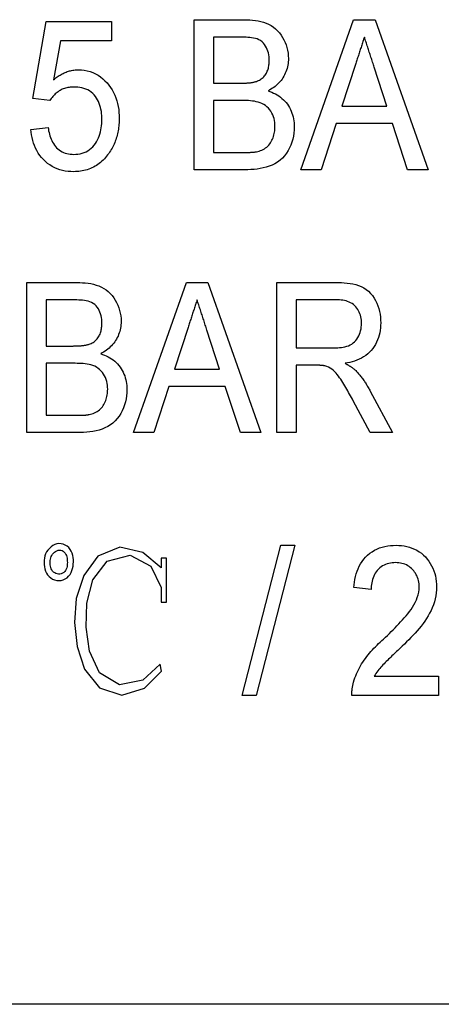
# Model space of a CAD drawing. Header units: millimetres. Extents: x 46 to 3733, y 68 to 351.
# Tile 7 of 12: x 333.71 to 337.92, y 325.79 to 335.63. Entities that reach past the tile are written whole.
import ezdxf

# ---------------------------------------------------------------- set-up
doc = ezdxf.new("R2010")
doc.units = ezdxf.units.MM
doc.layers.add('DETAIL', color=2, linetype='Continuous')

msp = doc.modelspace()

# ---------------------------------------------------------------- linework, layer by layer
at = {"layer": 'DETAIL'}
for p, q in [((333.8356, 334.8454), (333.9703, 335.6146)), ((333.9703, 335.6146), (334.6241, 335.6146)), ((334.6241, 335.6146), (334.6241, 335.4223)), ((335.451, 335.6338), (335.9513, 335.6338)), ((335.451, 334.1338), (335.451, 335.6338)), ((336.5156, 334.1338), (337.0454, 335.6338)), ((337.0454, 335.6338), (337.2611, 335.6338)), ((337.2611, 335.6338), (337.7906, 334.1338)), ((334.113, 335.4223), (334.0451, 335.0338)), ((334.6241, 335.4223), (334.113, 335.4223)), ((335.6433, 335.4608), (335.6433, 334.9992)), ((335.8942, 335.4608), (335.6433, 335.4608)), ((337.0628, 335.1849), (336.9273, 334.7685)), ((337.3786, 334.7685), (337.2515, 335.1588)), ((335.6433, 334.9992), (335.915, 334.9992)), ((334.0087, 334.8262), (333.8356, 334.8454)), ((335.6433, 334.8262), (335.6433, 334.3069)), ((335.9336, 334.8262), (335.6433, 334.8262)), ((336.9273, 334.7685), (337.3786, 334.7685)), ((333.8164, 334.5377), (333.9895, 334.5569)), ((336.8708, 334.5954), (336.7203, 334.1338)), ((337.4351, 334.5954), (336.8708, 334.5954)), ((337.5856, 334.1338), (337.4351, 334.5954)), ((335.6433, 334.3069), (335.9588, 334.3069)), ((335.9561, 334.1338), (335.451, 334.1338)), ((336.7203, 334.1338), (336.5156, 334.1338)), ((337.7906, 334.1338), (337.5856, 334.1338)), ((333.778, 333.0069), (334.2783, 333.0069)), ((333.778, 331.5069), (333.778, 333.0069)), ((334.8426, 331.5069), (335.3723, 333.0069)), ((335.3723, 333.0069), (335.588, 333.0069)), ((335.588, 333.0069), (336.1175, 331.5069)), ((336.278, 333.0069), (336.8648, 333.0069)), ((336.278, 331.5069), (336.278, 333.0069)), ((333.9703, 332.8338), (333.9703, 332.3723)), ((334.2212, 332.8338), (333.9703, 332.8338)), ((336.4703, 332.8338), (336.4703, 332.3531)), ((336.8717, 332.8338), (336.4703, 332.8338)), ((335.3897, 332.558), (335.2542, 332.1415)), ((335.7055, 332.1415), (335.5784, 332.5319)), ((333.9703, 332.3723), (334.2419, 332.3723)), ((336.4703, 332.3531), (336.8311, 332.3531)), ((333.9703, 332.1992), (333.9703, 331.68)), ((334.2605, 332.1992), (333.9703, 332.1992)), ((336.665, 332.18), (336.4703, 332.18)), ((336.4703, 332.18), (336.4703, 331.5069)), ((335.2542, 332.1415), (335.7055, 332.1415)), ((335.1977, 331.9685), (335.0472, 331.5069)), ((335.762, 331.9685), (335.1977, 331.9685)), ((335.9126, 331.5069), (335.762, 331.9685)), ((337.2109, 331.921), (337.4327, 331.5069)), ((337.2091, 331.5069), (337.0415, 331.8236)), ((333.9703, 331.68), (334.2858, 331.68)), ((334.2831, 331.5069), (333.778, 331.5069)), ((335.0472, 331.5069), (334.8426, 331.5069)), ((336.1175, 331.5069), (335.9126, 331.5069)), ((336.4703, 331.5069), (336.278, 331.5069)), ((337.4327, 331.5069), (337.2091, 331.5069)), ((335.9318, 328.88), (336.3164, 330.38)), ((336.4567, 330.38), (336.0718, 328.88)), ((336.3164, 330.38), (336.4567, 330.38)), ((335.1737, 330.2511), (335.122, 330.2511)), ((335.122, 330.2511), (335.122, 330.1537)), ((335.1737, 329.813), (335.1737, 330.2511)), ((335.122, 329.959), (335.122, 329.813)), ((337.2203, 329.9377), (337.0472, 329.9569)), ((335.122, 329.813), (335.1737, 329.813)), ((337.2515, 329.0723), (337.8933, 329.0723)), ((337.8933, 329.0723), (337.8933, 328.88)), ((336.0718, 328.88), (335.9318, 328.88)), ((337.8933, 328.88), (337.028, 328.88)), ((369.8167, 325.7924), (315.1243, 325.7924))]:
    msp.add_line(p, q, dxfattribs=at)
at = {"layer": 'DETAIL', "flags": 128}
for points in [[(335.9513, 335.6338), (335.9791, 335.6335), (336.0069, 335.6322), (336.0345, 335.6298), (336.0622, 335.6266), (336.0896, 335.6223), (336.1167, 335.6163), (336.1435, 335.6089), (336.1697, 335.5998), (336.1952, 335.5885), (336.2195, 335.5752), (336.2427, 335.5598), (336.2645, 335.5425), (336.2847, 335.5234), (336.3031, 335.5026), (336.3198, 335.4803), (336.3347, 335.4569), (336.348, 335.4325), (336.3597, 335.4073), (336.3697, 335.3813), (336.3781, 335.3548), (336.3848, 335.3278), (336.3896, 335.3005), (336.3921, 335.2728), (336.3933, 335.245)], [(336.201, 335.2264), (336.2005, 335.2452), (336.1992, 335.2639), (336.1966, 335.2825), (336.1928, 335.301), (336.1879, 335.3191), (336.1818, 335.3369), (336.1742, 335.3541), (336.1653, 335.3706), (336.1549, 335.3863), (336.1429, 335.4008), (336.1293, 335.4137), (336.1141, 335.4249), (336.0977, 335.434), (336.0804, 335.4413), (336.0624, 335.4466), (336.044, 335.4504), (336.0254, 335.4534), (336.0068, 335.4557), (335.9881, 335.4575), (335.9693, 335.4589), (335.9506, 335.4598), (335.9318, 335.4604), (335.913, 335.4606), (335.8942, 335.4608)], [(337.1529, 335.4608), (337.1492, 335.4493), (337.1454, 335.4378), (337.1416, 335.4263), (337.1378, 335.4148), (337.1341, 335.4033), (337.1303, 335.3919), (337.1265, 335.3804), (337.1228, 335.3689), (337.119, 335.3574), (337.1152, 335.3459), (337.1115, 335.3344), (337.1077, 335.3229), (337.104, 335.3114), (337.1002, 335.2999), (337.0965, 335.2884), (337.0927, 335.2769), (337.089, 335.2654), (337.0852, 335.2539), (337.0815, 335.2424), (337.0777, 335.2309), (337.074, 335.2194), (337.0703, 335.2079), (337.0665, 335.1964), (337.0628, 335.1849)], [(337.2515, 335.1588), (337.2474, 335.1714), (337.2433, 335.1839), (337.2392, 335.1965), (337.2351, 335.2091), (337.231, 335.2217), (337.2269, 335.2343), (337.2228, 335.2469), (337.2187, 335.2595), (337.2146, 335.2721), (337.2105, 335.2846), (337.2063, 335.2972), (337.2021, 335.3097), (337.1979, 335.3223), (337.1938, 335.3349), (337.1897, 335.3475), (337.1857, 335.3601), (337.1817, 335.3727), (337.1776, 335.3853), (337.1735, 335.3979), (337.1694, 335.4104), (337.1652, 335.423), (337.1611, 335.4356), (337.157, 335.4482), (337.1529, 335.4608)], [(336.0733, 335.017), (336.0835, 335.0211), (336.0936, 335.0255), (336.1034, 335.0304), (336.1129, 335.0359), (336.122, 335.042), (336.1307, 335.0487), (336.1389, 335.056), (336.1467, 335.0638), (336.154, 335.072), (336.1607, 335.0807), (336.1669, 335.0898), (336.1725, 335.0992), (336.1776, 335.1089), (336.1821, 335.119), (336.186, 335.1292), (336.1894, 335.1396), (336.1923, 335.1502), (336.1947, 335.1609), (336.1968, 335.1717), (336.1983, 335.1826), (336.1994, 335.1935), (336.2002, 335.2045), (336.2007, 335.2154), (336.201, 335.2264)], [(336.3933, 335.245), (336.3926, 335.2283), (336.3915, 335.2115), (336.3898, 335.1948), (336.3871, 335.1783), (336.3837, 335.1618), (336.3794, 335.1456), (336.3743, 335.1296), (336.3685, 335.1139), (336.3619, 335.0984), (336.3546, 335.0833), (336.3467, 335.0685), (336.3381, 335.0541), (336.3289, 335.04), (336.319, 335.0265), (336.3083, 335.0135), (336.297, 335.0011), (336.2851, 334.9893), (336.2726, 334.9781), (336.2597, 334.9673), (336.2463, 334.9572), (336.2324, 334.9478), (336.2182, 334.9389), (336.2037, 334.9305), (336.189, 334.9223)], [(334.0451, 335.0338), (334.0539, 335.0409), (334.0628, 335.048), (334.0718, 335.055), (334.081, 335.0617), (334.0903, 335.0682), (334.0998, 335.0745), (334.1095, 335.0805), (334.1193, 335.0862), (334.1293, 335.0917), (334.1394, 335.0969), (334.1497, 335.1018), (334.1601, 335.1064), (334.1707, 335.1107), (334.1813, 335.1146), (334.1921, 335.1182), (334.2031, 335.1214), (334.2141, 335.1243), (334.2252, 335.1268), (334.2364, 335.129), (334.2476, 335.1308), (334.2589, 335.1322), (334.2702, 335.133), (334.2816, 335.1335), (334.293, 335.1338)], [(334.293, 335.1338), (334.3225, 335.1327), (334.3518, 335.1298), (334.3808, 335.1243), (334.4092, 335.1163), (334.437, 335.1062), (334.4637, 335.0938), (334.4893, 335.0791), (334.5138, 335.0625), (334.5368, 335.0442), (334.5585, 335.0241), (334.5788, 335.0027), (334.5978, 334.9801), (334.6152, 334.9563), (334.631, 334.9313), (334.6451, 334.9054), (334.6576, 334.8787), (334.6685, 334.8512), (334.6777, 334.8232), (334.6852, 334.7947), (334.691, 334.7657), (334.6955, 334.7366), (334.6987, 334.7072), (334.7004, 334.6778), (334.701, 334.6483)], [(335.915, 334.9992), (335.9216, 334.9993), (335.9283, 334.9994), (335.935, 334.9995), (335.9416, 334.9996), (335.9483, 334.9998), (335.955, 335), (335.9616, 335.0002), (335.9683, 335.0005), (335.9749, 335.0009), (335.9816, 335.0013), (335.9882, 335.0018), (335.9949, 335.0023), (336.0015, 335.0029), (336.0082, 335.0036), (336.0148, 335.0043), (336.0214, 335.0051), (336.028, 335.006), (336.0346, 335.007), (336.0412, 335.0083), (336.0477, 335.0097), (336.0541, 335.0113), (336.0605, 335.0131), (336.0669, 335.015), (336.0733, 335.017)], [(334.2476, 334.9608), (334.2356, 334.9604), (334.2236, 334.9598), (334.2116, 334.9589), (334.1997, 334.9576), (334.1878, 334.9558), (334.176, 334.9535), (334.1644, 334.9506), (334.1529, 334.9472), (334.1415, 334.9432), (334.1304, 334.9386), (334.1196, 334.9333), (334.1091, 334.9275), (334.0989, 334.9212), (334.089, 334.9144), (334.0794, 334.9071), (334.0702, 334.8995), (334.0613, 334.8914), (334.0526, 334.8831), (334.0443, 334.8744), (334.0364, 334.8653), (334.0289, 334.856), (334.0219, 334.8462), (334.0152, 334.8363), (334.0087, 334.8262)], [(334.528, 334.6369), (334.5275, 334.6572), (334.5265, 334.6775), (334.5247, 334.6977), (334.5221, 334.7178), (334.5186, 334.7379), (334.5142, 334.7577), (334.5087, 334.7773), (334.502, 334.7965), (334.4941, 334.8152), (334.485, 334.8333), (334.4746, 334.8508), (334.463, 334.8675), (334.4501, 334.8832), (334.4358, 334.8976), (334.4201, 334.9105), (334.4033, 334.922), (334.3857, 334.9321), (334.3671, 334.9404), (334.3479, 334.947), (334.3283, 334.9522), (334.3083, 334.9562), (334.2882, 334.9587), (334.2679, 334.9601), (334.2476, 334.9608)], [(336.189, 334.9223), (336.2079, 334.9158), (336.2265, 334.9088), (336.2448, 334.9009), (336.2628, 334.8921), (336.2801, 334.8823), (336.2969, 334.8716), (336.3131, 334.8599), (336.3287, 334.8474), (336.3434, 334.834), (336.3573, 334.8196), (336.3703, 334.8046), (336.3826, 334.7888), (336.3938, 334.7723), (336.4039, 334.7551), (336.4132, 334.7375), (336.4215, 334.7193), (336.4286, 334.7007), (336.4347, 334.6817), (336.4399, 334.6624), (336.4441, 334.6429), (336.4472, 334.6232), (336.4493, 334.6034), (336.4504, 334.5835), (336.451, 334.5635)], [(336.2587, 334.5665), (336.2579, 334.5864), (336.2564, 334.6063), (336.2536, 334.6259), (336.2492, 334.6454), (336.2432, 334.6643), (336.2359, 334.6828), (336.2272, 334.7008), (336.2172, 334.7179), (336.2056, 334.7341), (336.1927, 334.7493), (336.1785, 334.7632), (336.163, 334.7758), (336.1464, 334.7867), (336.1288, 334.796), (336.1104, 334.8036), (336.0914, 334.8096), (336.0721, 334.8143), (336.0525, 334.8179), (336.0328, 334.8207), (336.0131, 334.8229), (335.9932, 334.8245), (335.9734, 334.8254), (335.9535, 334.8259), (335.9336, 334.8262)], [(334.2461, 334.2877), (334.2672, 334.2884), (334.2882, 334.2903), (334.309, 334.2938), (334.3295, 334.2988), (334.3495, 334.3054), (334.3689, 334.3137), (334.3874, 334.3239), (334.4048, 334.3357), (334.4213, 334.3489), (334.4366, 334.3634), (334.4504, 334.3794), (334.463, 334.3963), (334.4744, 334.414), (334.4846, 334.4325), (334.4937, 334.4515), (334.5016, 334.4711), (334.5083, 334.4911), (334.5139, 334.5114), (334.5184, 334.532), (334.5219, 334.5528), (334.5246, 334.5737), (334.5265, 334.5947), (334.5275, 334.6158), (334.528, 334.6369)], [(334.701, 334.6483), (334.7008, 334.6327), (334.7004, 334.6172), (334.6997, 334.6017), (334.6986, 334.5862), (334.697, 334.5707), (334.6951, 334.5552), (334.6929, 334.5398), (334.6904, 334.5245), (334.6875, 334.5092), (334.6842, 334.494), (334.6804, 334.479), (334.6762, 334.464), (334.6716, 334.4491), (334.6667, 334.4344), (334.6614, 334.4198), (334.6557, 334.4053), (334.6496, 334.391), (334.6431, 334.3769), (334.6362, 334.363), (334.6288, 334.3493), (334.621, 334.3358), (334.6127, 334.3226), (334.6042, 334.3096), (334.5956, 334.2967)], [(334.2452, 334.1146), (334.2173, 334.1154), (334.1895, 334.1174), (334.1619, 334.1212), (334.1346, 334.1267), (334.1076, 334.1339), (334.0813, 334.1429), (334.0557, 334.1541), (334.0309, 334.1669), (334.0072, 334.1815), (333.9847, 334.198), (333.9634, 334.216), (333.9433, 334.2353), (333.9246, 334.256), (333.9073, 334.2779), (333.8916, 334.3009), (333.8773, 334.3248), (333.8646, 334.3496), (333.8534, 334.3752), (333.8437, 334.4013), (333.8356, 334.428), (333.8289, 334.455), (333.8235, 334.4824), (333.8195, 334.51), (333.8164, 334.5377)], [(333.9895, 334.5569), (333.9922, 334.5399), (333.9952, 334.523), (333.9988, 334.5062), (334.003, 334.4895), (334.0079, 334.473), (334.0134, 334.4568), (334.0196, 334.4407), (334.0266, 334.425), (334.0343, 334.4096), (334.0429, 334.3947), (334.0525, 334.3805), (334.0632, 334.367), (334.0747, 334.3542), (334.0871, 334.3423), (334.1005, 334.3315), (334.1147, 334.3218), (334.1296, 334.3133), (334.1452, 334.3061), (334.1614, 334.3002), (334.1779, 334.2955), (334.1947, 334.2919), (334.2118, 334.2896), (334.2289, 334.2883), (334.2461, 334.2877)], [(336.451, 334.5635), (336.45, 334.5324), (336.4474, 334.5013), (336.4426, 334.4705), (336.4358, 334.4401), (336.427, 334.4102), (336.4162, 334.3809), (336.4036, 334.3524), (336.3892, 334.3248), (336.3729, 334.2982), (336.3545, 334.273), (336.3337, 334.2498), (336.3106, 334.2288), (336.2855, 334.2103), (336.2588, 334.1943), (336.2308, 334.1806), (336.2018, 334.169), (336.1722, 334.1595), (336.1419, 334.1518), (336.1114, 334.1458), (336.0805, 334.1411), (336.0495, 334.1377), (336.0185, 334.1354), (335.9873, 334.1343), (335.9561, 334.1338)], [(336.073, 334.3141), (336.0869, 334.3175), (336.1007, 334.3214), (336.1142, 334.326), (336.1275, 334.3313), (336.1405, 334.3373), (336.1531, 334.3441), (336.1651, 334.3519), (336.1765, 334.3605), (336.1872, 334.37), (336.197, 334.3804), (336.2059, 334.3916), (336.2141, 334.4034), (336.2216, 334.4155), (336.2284, 334.4281), (336.2345, 334.4411), (336.2399, 334.4543), (336.2445, 334.4678), (336.2485, 334.4816), (336.2518, 334.4955), (336.2544, 334.5096), (336.2564, 334.5237), (336.2577, 334.538), (336.2584, 334.5522), (336.2587, 334.5665)], [(335.9588, 334.3069), (335.9636, 334.3069), (335.9684, 334.3069), (335.9732, 334.3069), (335.9779, 334.3069), (335.9827, 334.307), (335.9875, 334.307), (335.9923, 334.3071), (335.997, 334.3072), (336.0018, 334.3074), (336.0066, 334.3076), (336.0113, 334.3078), (336.0161, 334.3081), (336.0209, 334.3083), (336.0256, 334.3086), (336.0304, 334.3089), (336.0352, 334.3092), (336.04, 334.3095), (336.0447, 334.3099), (336.0495, 334.3103), (336.0542, 334.3109), (336.0589, 334.3116), (336.0636, 334.3124), (336.0683, 334.3133), (336.073, 334.3141)], [(334.5956, 334.2967), (334.5852, 334.283), (334.5747, 334.2695), (334.5638, 334.2562), (334.5524, 334.2434), (334.5404, 334.2311), (334.528, 334.2193), (334.5151, 334.208), (334.5017, 334.1972), (334.4879, 334.187), (334.4737, 334.1774), (334.459, 334.1684), (334.444, 334.1601), (334.4286, 334.1525), (334.4129, 334.1457), (334.3968, 334.1396), (334.3806, 334.1342), (334.3641, 334.1295), (334.3474, 334.1254), (334.3306, 334.1219), (334.3136, 334.1191), (334.2966, 334.1171), (334.2795, 334.1158), (334.2624, 334.1151), (334.2452, 334.1146)], [(334.2783, 333.0069), (334.306, 333.0066), (334.3338, 333.0053), (334.3615, 333.0029), (334.3891, 332.9997), (334.4165, 332.9954), (334.4437, 332.9894), (334.4704, 332.982), (334.4967, 332.9729), (334.5221, 332.9616), (334.5465, 332.9483), (334.5697, 332.9329), (334.5914, 332.9156), (334.6116, 332.8965), (334.63, 332.8757), (334.6467, 332.8534), (334.6616, 332.83), (334.6749, 332.8056), (334.6866, 332.7803), (334.6967, 332.7544), (334.705, 332.7279), (334.7117, 332.7009), (334.7165, 332.6735), (334.719, 332.6459), (334.7203, 332.6181)], [(336.8648, 333.0069), (336.8939, 333.0066), (336.9229, 333.0057), (336.9519, 333.004), (336.9809, 333.0012), (337.0097, 332.9976), (337.0384, 332.9927), (337.0667, 332.9862), (337.0946, 332.9779), (337.1217, 332.9674), (337.1476, 332.9542), (337.1718, 332.9381), (337.194, 332.9194), (337.2143, 332.8985), (337.2327, 332.8761), (337.249, 332.852), (337.2635, 332.8267), (337.2762, 332.8006), (337.2871, 332.7736), (337.2962, 332.746), (337.3035, 332.7179), (337.3093, 332.6893), (337.3133, 332.6605), (337.3154, 332.6316), (337.3164, 332.6025)], [(334.528, 332.5995), (334.5274, 332.6183), (334.5261, 332.637), (334.5235, 332.6556), (334.5197, 332.674), (334.5149, 332.6922), (334.5087, 332.7099), (334.5011, 332.7271), (334.4922, 332.7437), (334.4818, 332.7593), (334.4698, 332.7739), (334.4562, 332.7868), (334.4411, 332.7979), (334.4246, 332.8071), (334.4073, 332.8144), (334.3893, 332.8197), (334.3709, 332.8235), (334.3524, 332.8265), (334.3337, 332.8288), (334.315, 332.8306), (334.2963, 332.832), (334.2775, 332.8329), (334.2587, 332.8335), (334.2399, 332.8337), (334.2212, 332.8338)], [(335.4799, 332.8338), (335.4761, 332.8224), (335.4723, 332.8109), (335.4685, 332.7994), (335.4648, 332.7879), (335.461, 332.7764), (335.4572, 332.7649), (335.4534, 332.7534), (335.4497, 332.742), (335.4459, 332.7305), (335.4421, 332.719), (335.4384, 332.7075), (335.4346, 332.696), (335.4309, 332.6845), (335.4271, 332.673), (335.4234, 332.6615), (335.4196, 332.65), (335.4159, 332.6385), (335.4121, 332.627), (335.4084, 332.6155), (335.4047, 332.604), (335.4009, 332.5925), (335.3972, 332.581), (335.3935, 332.5695), (335.3897, 332.558)], [(335.5784, 332.5319), (335.5743, 332.5444), (335.5702, 332.557), (335.5661, 332.5696), (335.562, 332.5822), (335.5579, 332.5948), (335.5538, 332.6074), (335.5498, 332.62), (335.5457, 332.6326), (335.5415, 332.6451), (335.5374, 332.6577), (335.5332, 332.6703), (335.529, 332.6828), (335.5248, 332.6954), (335.5207, 332.7079), (335.5167, 332.7206), (335.5127, 332.7332), (335.5086, 332.7458), (335.5046, 332.7584), (335.5004, 332.7709), (335.4963, 332.7835), (335.4921, 332.7961), (335.488, 332.8087), (335.4839, 332.8212), (335.4799, 332.8338)], [(337.1241, 332.598), (337.1237, 332.6144), (337.1225, 332.6307), (337.1203, 332.6469), (337.1173, 332.6631), (337.1132, 332.6789), (337.1078, 332.6944), (337.1017, 332.7096), (337.0944, 332.7242), (337.0859, 332.7383), (337.0765, 332.7517), (337.0662, 332.7644), (337.0548, 332.7762), (337.0424, 332.7869), (337.029, 332.7963), (337.0148, 332.8046), (337, 332.8116), (336.9847, 332.8174), (336.969, 332.8222), (336.9531, 332.8261), (336.937, 332.829), (336.9208, 332.8313), (336.9045, 332.8329), (336.8881, 332.8336), (336.8717, 332.8338)], [(334.4002, 332.39), (334.4104, 332.3942), (334.4205, 332.3986), (334.4303, 332.4034), (334.4398, 332.4089), (334.4489, 332.4151), (334.4576, 332.4218), (334.4658, 332.4291), (334.4736, 332.4368), (334.4809, 332.4451), (334.4876, 332.4538), (334.4938, 332.4628), (334.4994, 332.4723), (334.5045, 332.482), (334.509, 332.492), (334.5129, 332.5023), (334.5163, 332.5127), (334.5192, 332.5233), (334.5217, 332.534), (334.5237, 332.5448), (334.5252, 332.5557), (334.5264, 332.5666), (334.5271, 332.5775), (334.5276, 332.5885), (334.528, 332.5995)], [(334.7203, 332.6181), (334.7195, 332.6013), (334.7184, 332.5846), (334.7167, 332.5679), (334.7141, 332.5513), (334.7106, 332.5349), (334.7063, 332.5187), (334.7012, 332.5027), (334.6954, 332.4869), (334.6888, 332.4715), (334.6815, 332.4564), (334.6736, 332.4416), (334.665, 332.4272), (334.6558, 332.4131), (334.6459, 332.3996), (334.6352, 332.3866), (334.6239, 332.3742), (334.612, 332.3624), (334.5995, 332.3511), (334.5866, 332.3404), (334.5732, 332.3303), (334.5593, 332.3209), (334.5451, 332.312), (334.5306, 332.3036), (334.5159, 332.2954)], [(336.8311, 332.3531), (336.8494, 332.3534), (336.8677, 332.354), (336.886, 332.3549), (336.9042, 332.3564), (336.9224, 332.3586), (336.9404, 332.3614), (336.9584, 332.3649), (336.9761, 332.3696), (336.9934, 332.3755), (337.0101, 332.383), (337.026, 332.392), (337.041, 332.4025), (337.0549, 332.4144), (337.0674, 332.4277), (337.0785, 332.4423), (337.0884, 332.4577), (337.0969, 332.4739), (337.1041, 332.4907), (337.1103, 332.5079), (337.1155, 332.5255), (337.1194, 332.5434), (337.1221, 332.5615), (337.1235, 332.5797), (337.1241, 332.598)], [(337.3164, 332.6025), (337.3156, 332.5777), (337.3141, 332.5529), (337.3112, 332.5283), (337.3069, 332.5039), (337.3012, 332.4798), (337.294, 332.456), (337.2854, 332.4328), (337.2754, 332.4101), (337.2639, 332.3881), (337.2509, 332.367), (337.2366, 332.3467), (337.221, 332.3275), (337.204, 332.3095), (337.1857, 332.2927), (337.166, 332.2776), (337.1453, 332.2639), (337.1239, 332.2514), (337.1017, 332.2404), (337.0788, 332.2308), (337.0555, 332.2223), (337.0318, 332.2151), (337.0078, 332.209), (336.9835, 332.2038), (336.9591, 332.1992)], [(334.2419, 332.3723), (334.2486, 332.3724), (334.2552, 332.3725), (334.2619, 332.3726), (334.2686, 332.3727), (334.2752, 332.3729), (334.2819, 332.3731), (334.2885, 332.3733), (334.2952, 332.3736), (334.3019, 332.374), (334.3085, 332.3744), (334.3151, 332.3749), (334.3218, 332.3754), (334.3284, 332.376), (334.3351, 332.3767), (334.3417, 332.3774), (334.3483, 332.3782), (334.355, 332.3791), (334.3615, 332.3801), (334.3681, 332.3813), (334.3746, 332.3828), (334.381, 332.3844), (334.3875, 332.3862), (334.3939, 332.3881), (334.4002, 332.39)], [(334.5159, 332.2954), (334.5348, 332.2889), (334.5535, 332.2819), (334.5718, 332.274), (334.5897, 332.2652), (334.6071, 332.2554), (334.6239, 332.2446), (334.6401, 332.233), (334.6556, 332.2205), (334.6703, 332.207), (334.6842, 332.1927), (334.6973, 332.1776), (334.7095, 332.1619), (334.7207, 332.1454), (334.7309, 332.1282), (334.7401, 332.1105), (334.7484, 332.0924), (334.7556, 332.0738), (334.7616, 332.0548), (334.7668, 332.0355), (334.771, 332.016), (334.7741, 331.9963), (334.7762, 331.9765), (334.7773, 331.9566), (334.778, 331.9366)], [(334.5856, 331.9396), (334.5849, 331.9595), (334.5834, 331.9793), (334.5805, 331.999), (334.5761, 332.0184), (334.5701, 332.0374), (334.5628, 332.0559), (334.5541, 332.0738), (334.5441, 332.091), (334.5325, 332.1072), (334.5196, 332.1224), (334.5054, 332.1363), (334.4899, 332.1488), (334.4733, 332.1598), (334.4557, 332.1691), (334.4373, 332.1767), (334.4184, 332.1827), (334.399, 332.1874), (334.3795, 332.191), (334.3598, 332.1938), (334.34, 332.196), (334.3202, 332.1975), (334.3003, 332.1985), (334.2804, 332.199), (334.2605, 332.1992)], [(336.7584, 332.1731), (336.7546, 332.1739), (336.7507, 332.1746), (336.7469, 332.1753), (336.743, 332.1759), (336.7392, 332.1765), (336.7353, 332.1769), (336.7314, 332.1773), (336.7275, 332.1777), (336.7236, 332.178), (336.7197, 332.1783), (336.7158, 332.1786), (336.7119, 332.1788), (336.708, 332.1791), (336.7041, 332.1793), (336.7002, 332.1795), (336.6963, 332.1797), (336.6923, 332.1798), (336.6884, 332.1799), (336.6845, 332.1799), (336.6806, 332.18), (336.6767, 332.18), (336.6728, 332.18), (336.6689, 332.18), (336.665, 332.18)], [(337.0415, 331.8236), (337.0323, 331.8405), (337.0232, 331.8574), (337.014, 331.8743), (337.0047, 331.8911), (336.9953, 331.9079), (336.9859, 331.9246), (336.9763, 331.9413), (336.9666, 331.9579), (336.9568, 331.9744), (336.947, 331.9909), (336.9369, 332.0073), (336.9267, 332.0236), (336.9162, 332.0397), (336.9054, 332.0555), (336.894, 332.071), (336.8821, 332.0861), (336.8698, 332.1008), (336.8568, 332.115), (336.8426, 332.128), (336.8274, 332.1397), (336.8112, 332.1502), (336.7942, 332.1592), (336.7765, 332.1665), (336.7584, 332.1731)], [(336.9591, 332.1992), (336.9639, 332.1967), (336.9687, 332.1941), (336.9735, 332.1915), (336.9783, 332.1889), (336.9831, 332.1863), (336.9878, 332.1836), (336.9925, 332.1809), (336.9971, 332.1781), (337.0018, 332.1753), (337.0064, 332.1724), (337.011, 332.1695), (337.0155, 332.1665), (337.02, 332.1635), (337.0245, 332.1604), (337.029, 332.1573), (337.0334, 332.1541), (337.0378, 332.1509), (337.0421, 332.1476), (337.0463, 332.1442), (337.0505, 332.1407), (337.0546, 332.1372), (337.0587, 332.1335), (337.0627, 332.1299), (337.0667, 332.1262)], [(337.0667, 332.1262), (337.0739, 332.1186), (337.081, 332.1109), (337.0881, 332.1031), (337.0951, 332.0953), (337.102, 332.0875), (337.1088, 332.0794), (337.1154, 332.0713), (337.1219, 332.0631), (337.1283, 332.0547), (337.1345, 332.0463), (337.1406, 332.0378), (337.1466, 332.0291), (337.1525, 332.0205), (337.1583, 332.0117), (337.164, 332.0029), (337.1695, 331.994), (337.175, 331.985), (337.1803, 331.976), (337.1856, 331.9669), (337.1908, 331.9578), (337.1959, 331.9486), (337.2009, 331.9394), (337.2059, 331.9302), (337.2109, 331.921)], [(334.778, 331.9366), (334.7769, 331.9054), (334.7744, 331.8744), (334.7696, 331.8436), (334.7627, 331.8132), (334.7539, 331.7833), (334.7432, 331.754), (334.7305, 331.7255), (334.7161, 331.6979), (334.6998, 331.6712), (334.6814, 331.6461), (334.6606, 331.6229), (334.6376, 331.6019), (334.6125, 331.5834), (334.5857, 331.5674), (334.5577, 331.5537), (334.5288, 331.5421), (334.4991, 331.5325), (334.4689, 331.5249), (334.4383, 331.5188), (334.4075, 331.5142), (334.3765, 331.5108), (334.3454, 331.5085), (334.3142, 331.5074), (334.2831, 331.5069)], [(334.3999, 331.6872), (334.4138, 331.6906), (334.4276, 331.6944), (334.4411, 331.6991), (334.4544, 331.7044), (334.4674, 331.7104), (334.48, 331.7172), (334.492, 331.725), (334.5034, 331.7336), (334.5141, 331.7431), (334.5239, 331.7535), (334.5328, 331.7647), (334.541, 331.7764), (334.5485, 331.7886), (334.5553, 331.8012), (334.5614, 331.8141), (334.5668, 331.8274), (334.5715, 331.8409), (334.5754, 331.8546), (334.5787, 331.8686), (334.5813, 331.8826), (334.5833, 331.8968), (334.5846, 331.911), (334.5853, 331.9253), (334.5856, 331.9396)], [(334.2858, 331.68), (334.2905, 331.68), (334.2953, 331.68), (334.3001, 331.68), (334.3049, 331.68), (334.3096, 331.68), (334.3144, 331.6801), (334.3192, 331.6802), (334.324, 331.6803), (334.3287, 331.6805), (334.3335, 331.6807), (334.3383, 331.6809), (334.343, 331.6811), (334.3478, 331.6814), (334.3526, 331.6817), (334.3573, 331.6819), (334.3621, 331.6822), (334.3669, 331.6826), (334.3716, 331.683), (334.3764, 331.6834), (334.3811, 331.684), (334.3858, 331.6847), (334.3906, 331.6855), (334.3952, 331.6863), (334.3999, 331.6872)], [(334.2088, 330.0888), (334.2198, 330.1078), (334.2283, 330.128), (334.2346, 330.1491), (334.239, 330.1706), (334.2417, 330.1923), (334.2428, 330.2142), (334.2424, 330.2362), (334.2403, 330.258), (334.2362, 330.2796), (334.2299, 330.3006), (334.2214, 330.3208), (334.2105, 330.3399), (334.1968, 330.357), (334.1803, 330.3714), (334.1614, 330.3827), (334.141, 330.3908), (334.1197, 330.3959), (334.0978, 330.3976), (334.076, 330.3951), (334.0554, 330.3879), (334.0363, 330.377), (334.019, 330.3635), (334.0031, 330.3484), (333.9883, 330.3322)], [(337.0472, 329.9569), (337.0501, 329.9847), (337.0536, 330.0123), (337.0583, 330.0398), (337.0644, 330.067), (337.0718, 330.0939), (337.0804, 330.1205), (337.0904, 330.1465), (337.1021, 330.1718), (337.1154, 330.1963), (337.1303, 330.2199), (337.147, 330.2423), (337.1655, 330.2632), (337.1855, 330.2827), (337.2069, 330.3005), (337.2298, 330.3165), (337.2538, 330.3307), (337.2787, 330.3431), (337.3046, 330.3537), (337.3311, 330.3621), (337.3582, 330.3688), (337.3857, 330.3738), (337.4134, 330.3773), (337.4412, 330.3792), (337.4691, 330.38)], [(337.4691, 330.38), (337.4962, 330.3793), (337.5232, 330.3774), (337.5501, 330.3738), (337.5767, 330.3686), (337.603, 330.3618), (337.6287, 330.3532), (337.6537, 330.3427), (337.6779, 330.3303), (337.701, 330.3161), (337.7229, 330.3002), (337.7436, 330.2826), (337.7628, 330.2634), (337.7806, 330.243), (337.7971, 330.2215), (337.8122, 330.1989), (337.8256, 330.1753), (337.8373, 330.1508), (337.8475, 330.1257), (337.856, 330.0999), (337.8627, 330.0737), (337.8677, 330.047), (337.8713, 330.0201), (337.8733, 329.9931), (337.8741, 329.9659)], [(333.9883, 330.3322), (333.9752, 330.3146), (333.9648, 330.2953), (333.9574, 330.2746), (333.9525, 330.2532), (333.9499, 330.2314), (333.9494, 330.2095), (333.9503, 330.1875), (333.9529, 330.1658), (333.9574, 330.1443), (333.964, 330.1234), (333.9731, 330.1034), (333.9849, 330.0848), (333.9993, 330.0683), (334.0159, 330.054), (334.0346, 330.0424), (334.0549, 330.0342), (334.0763, 330.0294), (334.0982, 330.0277), (334.1201, 330.0293), (334.1414, 330.0347), (334.1613, 330.0439), (334.1793, 330.0564), (334.1952, 330.0716), (334.2088, 330.0888)], [(334.1463, 330.1093), (334.1347, 330.1019), (334.122, 330.0965), (334.1087, 330.0934), (334.0949, 330.0928), (334.0813, 330.0946), (334.0682, 330.0987), (334.0557, 330.1047), (334.0444, 330.1126), (334.0348, 330.1224), (334.0271, 330.1338), (334.0213, 330.1463), (334.017, 330.1593), (334.0138, 330.1727), (334.0117, 330.1863), (334.0104, 330.2), (334.01, 330.2137), (334.0107, 330.2275), (334.0125, 330.2411), (334.0157, 330.2545), (334.0203, 330.2675), (334.0264, 330.2798), (334.0341, 330.2912), (334.0431, 330.3016), (334.0531, 330.311)], [(334.0531, 330.311), (334.0641, 330.3194), (334.076, 330.3263), (334.0889, 330.3311), (334.1025, 330.3332), (334.1162, 330.3321), (334.1293, 330.3279), (334.1413, 330.3212), (334.1519, 330.3123), (334.1606, 330.3016), (334.1674, 330.2896), (334.1725, 330.2769), (334.1762, 330.2636), (334.1789, 330.2501), (334.1808, 330.2365), (334.1819, 330.2228), (334.1823, 330.2091), (334.182, 330.1953), (334.1809, 330.1816), (334.1789, 330.168), (334.1758, 330.1547), (334.1712, 330.1416), (334.1649, 330.1294), (334.1566, 330.1185), (334.1463, 330.1093)], [(335.122, 330.1537), (334.9386, 330.3078), (334.7071, 330.3615), (334.4881, 330.2712), (334.3463, 330.0779), (334.2716, 329.8498), (334.2552, 329.6097), (334.279, 329.3702), (334.3533, 329.1418), (334.5022, 328.9547), (334.7274, 328.8824), (334.9536, 328.9532), (335.1224, 329.123), (335.1118, 329.1933), (334.9369, 329.0309), (334.7052, 328.9846), (334.504, 329.1046), (334.4042, 329.3221), (334.3713, 329.5604), (334.3774, 329.801), (334.4357, 330.0338), (334.5805, 330.2228), (334.8091, 330.2819), (335.0178, 330.1723), (335.122, 329.959)], [(337.4654, 330.2069), (337.4483, 330.2063), (337.4312, 330.2051), (337.4143, 330.2027), (337.3974, 330.1994), (337.3809, 330.1948), (337.3648, 330.189), (337.3493, 330.1817), (337.3342, 330.1735), (337.3199, 330.1641), (337.3064, 330.1535), (337.2938, 330.1419), (337.2821, 330.1293), (337.2714, 330.116), (337.2618, 330.1017), (337.2532, 330.0869), (337.2457, 330.0715), (337.2395, 330.0555), (337.2341, 330.0392), (337.2297, 330.0227), (337.2262, 330.0059), (337.2235, 329.989), (337.2217, 329.9719), (337.2207, 329.9548), (337.2203, 329.9377)], [(337.701, 329.965), (337.7007, 329.9808), (337.6995, 329.9965), (337.6972, 330.0121), (337.694, 330.0275), (337.6901, 330.0428), (337.6852, 330.0578), (337.6791, 330.0723), (337.6721, 330.0864), (337.6643, 330.1001), (337.6555, 330.1131), (337.6458, 330.1256), (337.6354, 330.1374), (337.6242, 330.1485), (337.6123, 330.1588), (337.5997, 330.1683), (337.5863, 330.1767), (337.5724, 330.1841), (337.558, 330.1905), (337.5431, 330.1956), (337.5279, 330.1998), (337.5125, 330.2029), (337.4969, 330.2052), (337.4812, 330.2064), (337.4654, 330.2069)], [(337.3444, 329.4422), (337.3639, 329.4609), (337.3833, 329.4797), (337.4027, 329.4986), (337.4219, 329.5176), (337.441, 329.5367), (337.46, 329.556), (337.4788, 329.5754), (337.4973, 329.5951), (337.5156, 329.615), (337.5339, 329.635), (337.5519, 329.6551), (337.5694, 329.6757), (337.5866, 329.6966), (337.6033, 329.7179), (337.6192, 329.7397), (337.6343, 329.7622), (337.6483, 329.7853), (337.6611, 329.8091), (337.6724, 329.8337), (337.6822, 329.8589), (337.6902, 329.8848), (337.6961, 329.9112), (337.6994, 329.938), (337.701, 329.965)], [(337.8741, 329.9659), (337.8732, 329.9352), (337.8706, 329.9047), (337.8661, 329.8743), (337.8601, 329.8441), (337.8524, 329.8144), (337.8429, 329.7852), (337.8319, 329.7565), (337.8193, 329.7286), (337.8053, 329.7012), (337.7902, 329.6745), (337.7741, 329.6483), (337.7571, 329.6228), (337.7392, 329.5978), (337.7205, 329.5735), (337.7009, 329.5498), (337.6809, 329.5266), (337.6605, 329.5036), (337.6396, 329.4811), (337.6184, 329.4589), (337.5971, 329.4368), (337.5755, 329.4149), (337.5537, 329.3933), (337.5317, 329.3719), (337.5096, 329.3506)], [(337.0451, 329.0134), (337.0516, 329.0345), (337.0585, 329.0555), (337.0661, 329.0763), (337.0744, 329.0968), (337.0835, 329.117), (337.0932, 329.1368), (337.1034, 329.1565), (337.1141, 329.1758), (337.1253, 329.1949), (337.137, 329.2136), (337.1494, 329.2319), (337.1624, 329.2498), (337.1757, 329.2674), (337.1896, 329.2847), (337.2038, 329.3016), (337.2184, 329.3182), (337.2333, 329.3345), (337.2486, 329.3505), (337.264, 329.3663), (337.2796, 329.382), (337.2955, 329.3973), (337.3116, 329.4125), (337.328, 329.4274), (337.3444, 329.4422)], [(337.5096, 329.3506), (337.498, 329.3398), (337.4863, 329.329), (337.4748, 329.3181), (337.4633, 329.3072), (337.4518, 329.2962), (337.4403, 329.2853), (337.4287, 329.2744), (337.4172, 329.2635), (337.4058, 329.2525), (337.3944, 329.2415), (337.3829, 329.2305), (337.3716, 329.2194), (337.3604, 329.2082), (337.3493, 329.1968), (337.3383, 329.1854), (337.3274, 329.1738), (337.3167, 329.1621), (337.3063, 329.1501), (337.2962, 329.1378), (337.2866, 329.1252), (337.2774, 329.1123), (337.2685, 329.0991), (337.26, 329.0858), (337.2515, 329.0723)], [(337.028, 328.88), (337.0279, 328.8856), (337.0279, 328.8913), (337.0279, 328.8969), (337.0279, 328.9025), (337.028, 328.9081), (337.0282, 328.9138), (337.0285, 328.9194), (337.0289, 328.925), (337.0293, 328.9306), (337.0299, 328.9362), (337.0305, 328.9418), (337.0312, 328.9474), (337.032, 328.953), (337.0328, 328.9585), (337.0337, 328.9641), (337.0347, 328.9696), (337.0358, 328.9752), (337.0369, 328.9807), (337.0381, 328.9862), (337.0394, 328.9916), (337.0408, 328.9971), (337.0422, 329.0025), (337.0436, 329.008), (337.0451, 329.0134)]]:
    msp.add_lwpolyline(points, dxfattribs=at)

doc.saveas('drawing.dxf')
